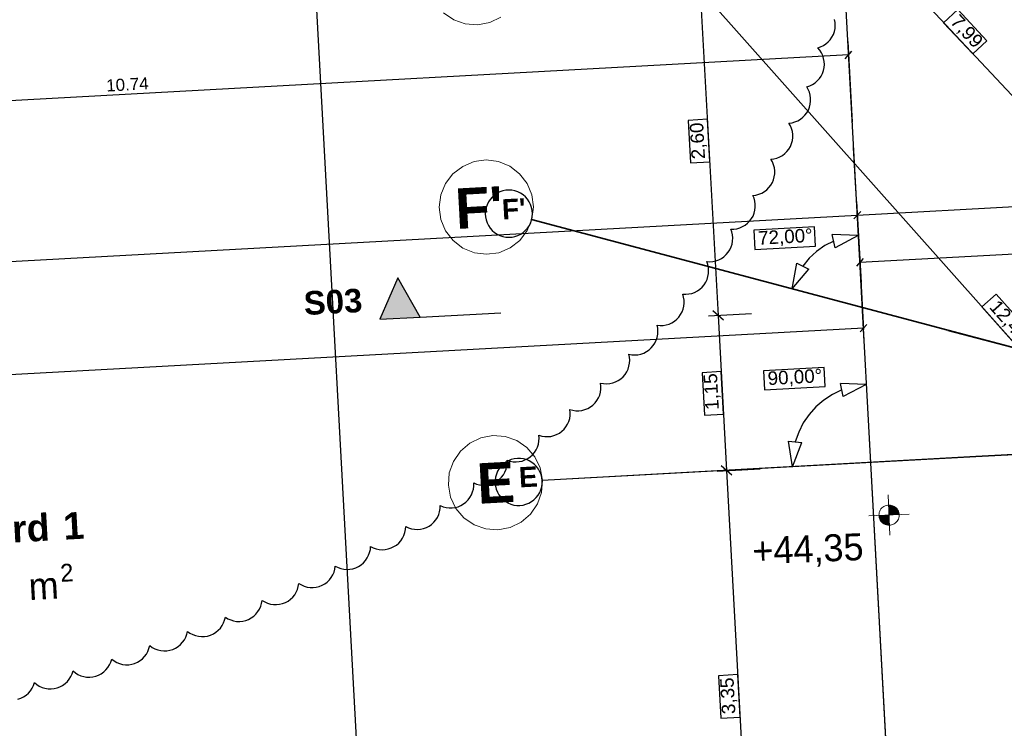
# Model space of a CAD drawing. Extents: x -779 to 790, y -208 to 633.
# Tile 28 of 232: x -424 to -277, y -59 to 46. Entities that reach past the tile are written whole.
import ezdxf
from ezdxf.lldxf.tags import DXFTag

# ---------------------------------------------------------------- set-up
doc = ezdxf.new("R2010")
doc.units = 0
doc.layers.get('0').update_dxf_attribs({"lineweight": 25})
for name, color, linetype, lineweight, true_color in [('01 Schnitt Marker Gebäude', 7, 'Continuous', 25, 0x848484), ('01 Schnitt Marker Gebäude-gefuellt', 7, 'Continuous', 35, 0xfefefe), ('01AFU Allgemein Bemaßung-A07F5V4RWF', 7, 'Continuous', 25, 0x848484), ('02 Raster Bemaßung', 7, 'Continuous', 25, 0x848484), ('02 Raster Gebäude-A07F5V4QWF', 7, 'Continuous', 25, 0x848484), ('30 Baugrubenplanung - Bemaßung', 7, 'Continuous', 25, 0x848484), ('60 Höhen Außen (Bestand - bleibt)', 9, 'Continuous', 18, 0x808080), ('60 Räume Außen', 9, 'Continuous', 18, 0x808080), ('S_Mass', 150, 'Continuous', 25, 0x007fff), ('S_Regenwasser_Grundleitung', 7, 'Continuous', 70, 0x0080ff), ('X_Aenderungen', 6, 'Continuous', 25, 0xff00ff)]:
    doc.layers.add(name, color=color, linetype=linetype, lineweight=lineweight, true_color=true_color)
doc.layers.add('02 Raster Gebäude-A07F5V53WF', color=7, linetype='Continuous', lineweight=13)
doc.styles.get("Standard").update_dxf_attribs({"font": 'arial.ttf'})
tags = doc.linetypes.add('Raster-A07F5V4TWF', pattern=[0.2, 0.1, -0.05, 0, -0.05]).pattern_tags.tags
tags[10:11] = [DXFTag(74, 4), DXFTag(75, 0), DXFTag(340, '0'), DXFTag(46, 1.0), DXFTag(50, 0.0), DXFTag(44, 0.0), DXFTag(45, 0.0)]
tags[8:9] = [DXFTag(74, 4), DXFTag(75, 0), DXFTag(340, '0'), DXFTag(46, 1.0), DXFTag(50, 0.0), DXFTag(44, 0.0), DXFTag(45, 0.0)]
tags[6:7] = [DXFTag(74, 4), DXFTag(75, 0), DXFTag(340, '0'), DXFTag(46, 1.0), DXFTag(50, 0.0), DXFTag(44, 0.0), DXFTag(45, 0.0)]
tags[4:5] = [DXFTag(74, 4), DXFTag(75, 0), DXFTag(340, '0'), DXFTag(46, 1.0), DXFTag(50, 0.0), DXFTag(44, 0.0), DXFTag(45, 0.0)]
tags = doc.linetypes.add('Raster-A07F5V57WF', pattern=[0.2, 0.1, -0.05, 0, -0.05]).pattern_tags.tags
tags[10:11] = [DXFTag(74, 4), DXFTag(75, 0), DXFTag(340, '0'), DXFTag(46, 1.0), DXFTag(50, 0.0), DXFTag(44, 0.0), DXFTag(45, 0.0)]
tags[8:9] = [DXFTag(74, 4), DXFTag(75, 0), DXFTag(340, '0'), DXFTag(46, 1.0), DXFTag(50, 0.0), DXFTag(44, 0.0), DXFTag(45, 0.0)]
tags[6:7] = [DXFTag(74, 4), DXFTag(75, 0), DXFTag(340, '0'), DXFTag(46, 1.0), DXFTag(50, 0.0), DXFTag(44, 0.0), DXFTag(45, 0.0)]
tags[4:5] = [DXFTag(74, 4), DXFTag(75, 0), DXFTag(340, '0'), DXFTag(46, 1.0), DXFTag(50, 0.0), DXFTag(44, 0.0), DXFTag(45, 0.0)]
tags = doc.linetypes.add('Schnittlinie', pattern=[0.3, 0.15, -0.075, 0, -0.075]).pattern_tags.tags
tags[10:11] = [DXFTag(74, 4), DXFTag(75, 0), DXFTag(340, '0'), DXFTag(46, 1.0), DXFTag(50, 0.0), DXFTag(44, 0.0), DXFTag(45, 0.0)]
tags[8:9] = [DXFTag(74, 4), DXFTag(75, 0), DXFTag(340, '0'), DXFTag(46, 1.0), DXFTag(50, 0.0), DXFTag(44, 0.0), DXFTag(45, 0.0)]
tags[6:7] = [DXFTag(74, 4), DXFTag(75, 0), DXFTag(340, '0'), DXFTag(46, 1.0), DXFTag(50, 0.0), DXFTag(44, 0.0), DXFTag(45, 0.0)]
tags[4:5] = [DXFTag(74, 4), DXFTag(75, 0), DXFTag(340, '0'), DXFTag(46, 1.0), DXFTag(50, 0.0), DXFTag(44, 0.0), DXFTag(45, 0.0)]
tags = doc.linetypes.add('Wipeout_Contour-A07F5V4SWF', pattern=[1, 0, -1]).pattern_tags.tags
tags[6:7] = [DXFTag(74, 4), DXFTag(75, 0), DXFTag(340, '0'), DXFTag(46, 1.0), DXFTag(50, 0.0), DXFTag(44, 0.0), DXFTag(45, 0.0)]
tags[4:5] = [DXFTag(74, 4), DXFTag(75, 0), DXFTag(340, '0'), DXFTag(46, 1.0), DXFTag(50, 0.0), DXFTag(44, 0.0), DXFTag(45, 0.0)]

# ---------------------------------------------------------------- blocks, each defined once
blk = doc.blocks.new('Referenz-A07F5V4VWF', base_point=(-401.42, -176.34))
at = {"color": 0, "linetype": 'ByBlock', "lineweight": -2, "ltscale": 12.5}
for p, q in [((-367.43, 7.89), (-370.1, 1.73)), ((-364.11, 2.06), (-367.43, 7.89)), ((-370.1, 1.73), (-364.11, 2.06))]:
    blk.add_line(p, q, dxfattribs=at)
at = {"layer": '01 Schnitt Marker Gebäude', "color": 0, "lineweight": -2}
for p, q in [((-367.43, 7.89), (-370.1, 1.73)), ((-364.11, 2.06), (-367.43, 7.89)), ((-370.1, 1.73), (-364.11, 2.06))]:
    blk.add_line(p, q, dxfattribs=at)
at = {"layer": '01 Schnitt Marker Gebäude', "color": 0, "linetype": 'Schnittlinie', "lineweight": -2, "ltscale": 3.125}
blk.add_line((-364.11, 2.06), (-352.12, 2.71), dxfattribs=at)
at = {"layer": '01 Schnitt Marker Gebäude-gefuellt', "color": 0}
for points in [[(-367.18, 1.89), (-370.03, 1.89), (-367.43, 7.89)], [(-364.11, 2.06), (-367.19, 2.06), (-367.43, 7.89)], [(-370.1, 1.73), (-367.18, 1.89), (-370.03, 1.89)], [(-367.18, 1.89), (-364.11, 2.06), (-367.19, 2.06)]]:
    blk.add_solid(points, dxfattribs=at)
at = {"layer": '01AFU Allgemein Bemaßung-A07F5V4RWF', "color": 0, "lineweight": -2}
blk.add_line((-229.55, -14.86), (-307.17, 68.01), dxfattribs=at)
at = {"layer": '01AFU Allgemein Bemaßung-A07F5V4RWF', "color": 0, "linetype": 'Wipeout_Contour-A07F5V4SWF', "lineweight": -2, "ltscale": 1.625}
for p, q in [((-284.26, 47.69), (-286.35, 45.73)), ((-279.93, 43.06), (-284.26, 47.69)), ((-286.35, 45.73), (-282.02, 41.11)), ((-282.02, 41.11), (-279.93, 43.06))]:
    blk.add_line(p, q, dxfattribs=at)
at = {"layer": '02 Raster Bemaßung', "color": 0, "lineweight": -2}
for p, q in [((-322.7, 54.19), (-319.86, 2.3)), ((-302.68, 13.34), (-304.01, 12.66)), ((-302.45, 12.36), (-302.91, 14.31)), ((-299.05, 14.19), (-302.91, 14.31)), ((-299.05, 14.19), (-302.45, 12.36)), ((-305.23, 11.8), (-306.32, 10.78)), ((-304.01, 12.66), (-305.23, 11.8)), ((-306.32, 10.78), (-307.26, 9.61)), ((-308.83, 6.23), (-308.16, 10.04)), ((-308.83, 6.23), (-306.35, 9.19)), ((-308.16, 10.04), (-306.35, 9.19)), ((-319.07, 1.6), (-320.65, 3.01)), ((-321.26, 2.23), (-314.87, 2.58)), ((-319.86, 2.3), (-318.6, -20.71)), ((-301.48, -8.76), (-302.86, -9.42)), ((-301.26, -9.74), (-301.69, -7.79)), ((-297.83, -7.96), (-301.69, -7.79)), ((-297.83, -7.96), (-301.26, -9.74)), ((-302.86, -9.42), (-304.14, -10.25)), ((-305.31, -11.25), (-306.33, -12.39)), ((-304.14, -10.25), (-305.31, -11.25)), ((-306.33, -12.39), (-307.19, -13.65)), ((-307.19, -13.65), (-307.88, -15.02)), ((-307.88, -15.02), (-308.38, -16.46)), ((-309.38, -16.36), (-307.39, -16.57)), ((-308.78, -20.18), (-309.38, -16.36)), ((-308.78, -20.18), (-307.39, -16.57)), ((-320.01, -20.79), (-313.61, -20.44)), ((-317.81, -21.42), (-319.39, -20)), ((-318.6, -20.71), (-314.94, -87.63))]:
    blk.add_line(p, q, dxfattribs=at)
at = {"layer": '02 Raster Bemaßung', "color": 0, "linetype": 'Wipeout_Contour-A07F5V4SWF', "lineweight": -2, "ltscale": 1.625}
for p, q in [((-321.42, 31.41), (-324.28, 31.25)), ((-324.28, 31.25), (-323.93, 24.93)), ((-321.08, 25.08), (-321.42, 31.41)), ((-323.93, 24.93), (-321.08, 25.08)), ((-305.52, 15.43), (-314.53, 14.94)), ((-314.53, 14.94), (-314.38, 12.09)), ((-305.36, 12.58), (-305.52, 15.43)), ((-314.38, 12.09), (-305.36, 12.58)), ((-304.08, -5.4), (-313.1, -5.9)), ((-303.93, -8.26), (-304.08, -5.4)), ((-319.37, -6.04), (-322.23, -6.2)), ((-322.23, -6.2), (-321.88, -12.52)), ((-319.03, -12.36), (-319.37, -6.04)), ((-313.1, -5.9), (-312.94, -8.75)), ((-312.94, -8.75), (-303.93, -8.26)), ((-321.88, -12.52), (-319.03, -12.36)), ((-316.91, -51.01), (-319.77, -51.16)), ((-319.77, -51.16), (-319.42, -57.49)), ((-316.57, -57.33), (-316.91, -51.01)), ((-319.42, -57.49), (-316.57, -57.33))]:
    blk.add_line(p, q, dxfattribs=at)
at = {"layer": '02 Raster Gebäude-A07F5V4QWF', "color": 0, "linetype": 'Raster-A07F5V4TWF', "lineweight": -2, "ltscale": 187.5}
for p, q in [((-302.01, 68.29), (-290.86, -135.43)), ((439.73, 20.78), (-281.58, -18.69)), ((-285.71, 0.09), (-347.55, 16.51)), ((-285.71, 0.09), (-168.7, -30.98)), ((-281.58, -18.69), (-345.98, -22.21))]:
    blk.add_line(p, q, dxfattribs=at)
at = {"layer": '02 Raster Gebäude-A07F5V4QWF', "color": 0, "lineweight": -2}
for p, q in [((-352.28, 20.64), (-352.69, 20.43)), ((-351.84, 20.79), (-352.28, 20.64)), ((-351.39, 20.88), (-351.84, 20.79)), ((-350.94, 20.91), (-351.39, 20.88)), ((-350.48, 20.88), (-350.94, 20.91)), ((-350.03, 20.79), (-350.48, 20.88)), ((-349.6, 20.64), (-350.03, 20.79)), ((-349.19, 20.44), (-349.6, 20.64)), ((-353.97, 19.15), (-354.17, 18.74)), ((-353.71, 19.53), (-353.97, 19.15)), ((-353.41, 19.88), (-353.71, 19.53)), ((-353.07, 20.18), (-353.41, 19.88)), ((-352.69, 20.43), (-353.07, 20.18)), ((-348.81, 20.19), (-349.19, 20.44)), ((-348.46, 19.89), (-348.81, 20.19)), ((-348.16, 19.54), (-348.46, 19.89)), ((-347.9, 19.16), (-348.16, 19.54)), ((-347.7, 18.75), (-347.9, 19.16)), ((-354.4, 17.86), (-354.43, 17.4)), ((-354.31, 18.31), (-354.4, 17.86)), ((-354.17, 18.74), (-354.31, 18.31)), ((-347.55, 18.32), (-347.7, 18.75)), ((-347.46, 17.87), (-347.55, 18.32)), ((-347.43, 17.42), (-347.46, 17.87)), ((-354.43, 17.4), (-354.4, 16.94)), ((-354.4, 16.94), (-354.31, 16.49)), ((-354.31, 16.49), (-354.16, 16.06)), ((-347.69, 16.07), (-347.55, 16.51)), ((-347.55, 16.51), (-347.46, 16.96)), ((-347.46, 16.96), (-347.43, 17.42)), ((-354.16, 16.06), (-353.96, 15.65)), ((-353.96, 15.65), (-353.7, 15.27)), ((-353.7, 15.27), (-353.4, 14.93)), ((-353.4, 14.93), (-353.05, 14.63)), ((-349.17, 14.38), (-348.79, 14.63)), ((-348.79, 14.63), (-348.45, 14.94)), ((-348.45, 14.94), (-348.15, 15.28)), ((-348.15, 15.28), (-347.89, 15.66)), ((-347.89, 15.66), (-347.69, 16.07)), ((-353.05, 14.63), (-352.67, 14.37)), ((-352.67, 14.37), (-352.26, 14.17)), ((-352.26, 14.17), (-351.83, 14.02)), ((-351.83, 14.02), (-351.38, 13.94)), ((-351.38, 13.94), (-350.92, 13.91)), ((-350.92, 13.91), (-350.46, 13.94)), ((-350.46, 13.94), (-350.02, 14.03)), ((-350.02, 14.03), (-349.58, 14.18)), ((-349.58, 14.18), (-349.17, 14.38)), ((-350.12, -18.96), (-350.57, -19.08)), ((-349.67, -18.91), (-350.12, -18.96)), ((-349.21, -18.91), (-349.67, -18.91)), ((-348.76, -18.98), (-349.21, -18.91)), ((-348.32, -19.1), (-348.76, -18.98)), ((-352.37, -20.43), (-352.6, -20.82)), ((-352.08, -20.07), (-352.37, -20.43)), ((-351.76, -19.75), (-352.08, -20.07)), ((-351.39, -19.47), (-351.76, -19.75)), ((-350.99, -19.25), (-351.39, -19.47)), ((-350.57, -19.08), (-350.99, -19.25)), ((-347.9, -19.28), (-348.32, -19.1)), ((-347.5, -19.51), (-347.9, -19.28)), ((-347.14, -19.8), (-347.5, -19.51)), ((-346.82, -20.12), (-347.14, -19.8)), ((-346.55, -20.49), (-346.82, -20.12)), ((-352.9, -21.68), (-352.97, -22.14)), ((-352.78, -21.24), (-352.9, -21.68)), ((-352.6, -20.82), (-352.78, -21.24)), ((-346.32, -20.89), (-346.55, -20.49)), ((-346.15, -21.31), (-346.32, -20.89)), ((-346.04, -21.76), (-346.15, -21.31)), ((-345.98, -22.21), (-346.04, -21.76)), ((-352.97, -22.14), (-352.97, -22.59)), ((-352.97, -22.59), (-352.92, -23.05)), ((-352.92, -23.05), (-352.8, -23.49)), ((-346.17, -23.56), (-346.05, -23.12)), ((-346.05, -23.12), (-345.99, -22.67)), ((-345.99, -22.67), (-345.98, -22.21)), ((-352.8, -23.49), (-352.63, -23.92)), ((-352.63, -23.92), (-352.41, -24.32)), ((-352.41, -24.32), (-352.13, -24.68)), ((-352.13, -24.68), (-351.81, -25.01)), ((-347.2, -25.06), (-346.87, -24.74)), ((-346.87, -24.74), (-346.59, -24.38)), ((-346.59, -24.38), (-346.35, -23.98)), ((-346.35, -23.98), (-346.17, -23.56)), ((-351.81, -25.01), (-351.45, -25.29)), ((-351.45, -25.29), (-351.06, -25.52)), ((-351.06, -25.52), (-350.64, -25.7)), ((-350.64, -25.7), (-350.2, -25.83)), ((-350.2, -25.83), (-349.74, -25.89)), ((-349.74, -25.89), (-349.29, -25.9)), ((-349.29, -25.9), (-348.83, -25.84)), ((-348.83, -25.84), (-348.39, -25.73)), ((-348.39, -25.73), (-347.96, -25.56)), ((-347.96, -25.56), (-347.56, -25.33)), ((-347.56, -25.33), (-347.2, -25.06))]:
    blk.add_line(p, q, dxfattribs=at)
at = {"layer": '30 Baugrubenplanung - Bemaßung', "color": 0, "lineweight": -2}
for p, q in [((-368.73, -148.59), (-400.01, 423.03)), ((-212.97, -72.44), (-361.07, 93.93))]:
    blk.add_line(p, q, dxfattribs=at)
at = {"layer": '30 Baugrubenplanung - Bemaßung', "color": 0, "linetype": 'Wipeout_Contour-A07F5V4SWF', "lineweight": -2, "ltscale": 1.625}
for p, q in [((-278.54, 5.47), (-280.67, 3.57)), ((-273.29, -0.43), (-278.54, 5.47)), ((-280.67, 3.57), (-275.42, -2.33))]:
    blk.add_line(p, q, dxfattribs=at)
at = {"layer": '01 Schnitt Marker Gebäude', "color": 0, "linetype": 'ByBlock', "lineweight": -2, "ltscale": 0.21125, "insert": (-381.49, 5.85), "char_height": 3.5005, "attachment_point": 1, "rotation": 3.109}
blk.add_mtext('{\\fArial|b1|i0;S03}', dxfattribs=at)
at = {"layer": '01AFU Allgemein Bemaßung-A07F5V4RWF', "color": 0, "linetype": 'ByBlock', "lineweight": -2, "ltscale": 1.625, "insert": (-284.01, 47.16), "char_height": 2.0003, "attachment_point": 1, "rotation": 313.1281}
blk.add_mtext('{\\fArial;7,99}', dxfattribs=at)
at = {"layer": '02 Raster Bemaßung', "color": 0, "linetype": 'ByBlock', "lineweight": -2, "ltscale": 2.25, "char_height": 2.0003, "attachment_point": 1}
for s, insert, rotation in [('{\\fArial;2,60}', (-323.78, 25.44), 93.132), ('{\\fArial;72,00°}', (-313.96, 14.79), 3.132), ('{\\fArial;90,00°}', (-312.54, -6.04), 3.132), ('{\\fArial;1,15}', (-321.73, -11.78), 93.132), ('{\\fArial;3,35}', (-319.27, -56.93), 93.132)]:
    blk.add_mtext(s, dxfattribs=dict(at, insert=insert, rotation=rotation))
at = {"layer": '02 Raster Gebäude-A07F5V4QWF', "color": 0, "linetype": 'ByBlock', "lineweight": -2, "ltscale": 3.125, "insert": (-352.05, 19.53), "char_height": 3.0004, "attachment_point": 1, "rotation": 3.132}
blk.add_mtext("{\\fArial|b1|i0;F' }", dxfattribs=at)
at = {"layer": '02 Raster Gebäude-A07F5V4QWF', "color": 0, "linetype": 'ByBlock', "lineweight": -2, "ltscale": 2.25, "insert": (-349.52, -20.23), "char_height": 3.0004, "attachment_point": 1, "rotation": 3.132}
blk.add_mtext('{\\fArial|b1|i0;E}', dxfattribs=at)
at = {"layer": '30 Baugrubenplanung - Bemaßung', "color": 0, "linetype": 'ByBlock', "lineweight": -2, "ltscale": 2.25, "insert": (-278.18, 4.81), "char_height": 2.0003, "attachment_point": 1, "rotation": 311.6742}
blk.add_mtext('{\\fArial;12,49}', dxfattribs=at)
blk = doc.blocks.new('Referenz-A07F5V59WF', base_point=(-759.5, -206.19))
at = {"layer": '02 Raster Gebäude-A07F5V53WF', "color": 0, "linetype": 'Raster-A07F5V57WF', "ltscale": 117.000008}
for p, q in [((-327.53, 535.31), (-290.82, -135.32)), ((439.63, 20.87), (-281.55, -18.6)), ((-285.68, 0.17), (-347.5, 16.58)), ((-285.68, 0.17), (159.61, -118.05)), ((-281.55, -18.6), (-345.94, -22.13))]:
    blk.add_line(p, q, dxfattribs=at)
at = {"layer": '02 Raster Gebäude-A07F5V53WF', "color": 0, "linetype": 'Continuous', "ltscale": 117.000008}
for p, q in [((-360.63, 47.22), (-359.13, 46.19)), ((-359.13, 46.19), (-357.4, 45.58)), ((-357.4, 45.58), (-355.58, 45.44)), ((-355.58, 45.44), (-353.78, 45.78)), ((-353.78, 45.78), (-352.14, 46.57)), ((-356.1, 25.14), (-357.78, 24.43)), ((-354.28, 25.38), (-356.1, 25.14)), ((-352.47, 25.15), (-354.28, 25.38)), ((-350.78, 24.45), (-352.47, 25.15)), ((-357.78, 24.43), (-359.23, 23.32)), ((-349.33, 23.34), (-350.78, 24.45)), ((-359.23, 23.32), (-360.34, 21.87)), ((-348.21, 21.89), (-349.33, 23.34)), ((-360.34, 21.87), (-361.03, 20.18)), ((-347.51, 20.21), (-348.21, 21.89)), ((-361.03, 20.18), (-361.27, 18.37)), ((-347.27, 18.4), (-347.51, 20.21)), ((-361.27, 18.37), (-361.03, 16.55)), ((-347.5, 16.58), (-347.27, 18.4)), ((-361.03, 16.55), (-360.32, 14.87)), ((-348.2, 14.9), (-347.5, 16.58)), ((-360.32, 14.87), (-359.21, 13.42)), ((-349.31, 13.44), (-348.2, 14.9)), ((-359.21, 13.42), (-357.75, 12.31)), ((-350.75, 12.33), (-349.31, 13.44)), ((-357.75, 12.31), (-356.06, 11.62)), ((-352.44, 11.62), (-350.75, 12.33)), ((-356.06, 11.62), (-354.25, 11.38)), ((-354.25, 11.38), (-352.44, 11.62)), ((-355.11, -15.86), (-356.75, -16.65)), ((-353.31, -15.52), (-355.11, -15.86)), ((-351.49, -15.66), (-353.31, -15.52)), ((-349.76, -16.27), (-351.49, -15.66)), ((-356.75, -16.65), (-358.14, -17.84)), ((-348.26, -17.3), (-349.76, -16.27)), ((-347.07, -18.68), (-348.26, -17.3)), ((-358.14, -17.84), (-359.17, -19.35)), ((-346.28, -20.33), (-347.07, -18.68)), ((-359.17, -19.35), (-359.78, -21.07)), ((-345.94, -22.13), (-346.28, -20.33)), ((-359.78, -21.07), (-359.92, -22.89)), ((-359.92, -22.89), (-359.58, -24.69)), ((-346.08, -23.95), (-345.94, -22.13)), ((-359.58, -24.69), (-358.79, -26.34)), ((-346.68, -25.67), (-346.08, -23.95)), ((-347.72, -27.18), (-346.68, -25.67)), ((-358.79, -26.34), (-357.6, -27.72)), ((-357.6, -27.72), (-356.09, -28.75)), ((-349.1, -28.37), (-347.72, -27.18)), ((-356.09, -28.75), (-354.37, -29.36)), ((-352.55, -29.5), (-350.75, -29.16)), ((-350.75, -29.16), (-349.1, -28.37)), ((-354.37, -29.36), (-352.55, -29.5))]:
    blk.add_line(p, q, dxfattribs=at)
at = {"layer": '60 Höhen Außen (Bestand - bleibt)', "color": 0, "linetype": 'Continuous', "ltscale": 162.000017}
for p, q in [((-294.58, -24.34), (-294.33, -30.33)), ((-295.52, -26.27), (-295.65, -26.42)), ((-295.37, -26.14), (-295.52, -26.27)), ((-295.21, -26.03), (-295.37, -26.14)), ((-295.03, -25.95), (-295.21, -26.03)), ((-294.84, -25.88), (-295.03, -25.95)), ((-294.65, -25.85), (-294.84, -25.88)), ((-294.46, -25.83), (-294.65, -25.85)), ((-294.26, -25.85), (-294.46, -25.83)), ((-294.07, -25.88), (-294.26, -25.85)), ((-293.88, -25.95), (-294.07, -25.88)), ((-293.71, -26.03), (-293.88, -25.95)), ((-293.54, -26.14), (-293.71, -26.03)), ((-293.4, -26.27), (-293.54, -26.14)), ((-293.27, -26.42), (-293.4, -26.27)), ((-291.46, -27.21), (-297.45, -27.45)), ((-295.94, -27.14), (-295.96, -27.33)), ((-295.96, -27.33), (-295.94, -27.53)), ((-295.9, -26.95), (-295.94, -27.14)), ((-295.94, -27.53), (-295.9, -27.72)), ((-295.84, -26.76), (-295.9, -26.95)), ((-295.9, -27.72), (-295.84, -27.91)), ((-295.75, -26.58), (-295.84, -26.76)), ((-295.65, -26.42), (-295.75, -26.58)), ((-293.16, -26.58), (-293.27, -26.42)), ((-293.07, -26.76), (-293.16, -26.58)), ((-293.01, -26.95), (-293.07, -26.76)), ((-293.07, -27.91), (-293.01, -27.72)), ((-292.97, -27.14), (-293.01, -26.95)), ((-293.01, -27.72), (-292.97, -27.53)), ((-292.96, -27.33), (-292.97, -27.14)), ((-292.97, -27.53), (-292.96, -27.33)), ((-295.84, -27.91), (-295.75, -28.08)), ((-295.75, -28.08), (-295.65, -28.25)), ((-295.65, -28.25), (-295.52, -28.39)), ((-295.52, -28.39), (-295.37, -28.52)), ((-295.37, -28.52), (-295.21, -28.63)), ((-295.21, -28.63), (-295.03, -28.72)), ((-295.03, -28.72), (-294.84, -28.78)), ((-294.84, -28.78), (-294.65, -28.82)), ((-294.65, -28.82), (-294.46, -28.83)), ((-294.46, -28.83), (-294.26, -28.82)), ((-294.26, -28.82), (-294.07, -28.78)), ((-294.07, -28.78), (-293.88, -28.72)), ((-293.88, -28.72), (-293.71, -28.63)), ((-293.71, -28.63), (-293.54, -28.52)), ((-293.54, -28.52), (-293.4, -28.39)), ((-293.4, -28.39), (-293.27, -28.25)), ((-293.27, -28.25), (-293.16, -28.08)), ((-293.16, -28.08), (-293.07, -27.91))]:
    blk.add_line(p, q, dxfattribs=at)
for points in [[(-294.46, -25.84), (-294.52, -25.84), (-294.52, -25.83)], [(-294.46, -27.33), (-294.46, -25.84), (-294.52, -25.84)], [(-293.94, -27.31), (-294.46, -27.31), (-294.46, -25.84)], [(-293.94, -25.93), (-294.43, -25.93), (-294.46, -25.84)], [(-293.94, -27.31), (-293.94, -25.93), (-294.43, -25.93)], [(-293.44, -27.29), (-293.94, -27.29), (-293.94, -25.93)], [(-293.44, -26.23), (-293.83, -26.23), (-293.94, -25.93)], [(-293.44, -27.29), (-293.44, -26.23), (-293.83, -26.23)], [(-293.09, -27.28), (-293.44, -27.28), (-293.44, -26.23)], [(-293.09, -26.7), (-293.28, -26.7), (-293.44, -26.23)], [(-295.82, -27.96), (-295.82, -27.39), (-295.95, -27.39)], [(-295.82, -27.39), (-295.95, -27.39), (-295.82, -27.39)], [(-295.47, -27.39), (-295.82, -27.39), (-295.47, -27.37)], [(-295.63, -27.96), (-295.82, -27.96), (-295.82, -27.39)], [(-295.47, -28.44), (-295.47, -27.39), (-295.82, -27.39)], [(-294.97, -27.37), (-295.47, -27.37), (-294.97, -27.35)], [(-295.08, -28.44), (-295.47, -28.44), (-295.47, -27.37)], [(-294.97, -28.74), (-294.97, -27.37), (-295.47, -27.37)], [(-294.46, -27.35), (-294.97, -27.35), (-294.46, -27.33)], [(-294.48, -28.74), (-294.97, -28.74), (-294.97, -27.35)], [(-294.46, -28.82), (-294.46, -27.35), (-294.97, -27.35)], [(-294.46, -27.33), (-293.94, -27.31), (-294.46, -27.31)], [(-294.4, -28.82), (-294.46, -28.82), (-294.46, -27.33)], [(-293.94, -27.31), (-293.44, -27.29), (-293.94, -27.29)], [(-293.44, -27.29), (-293.09, -27.28), (-293.44, -27.28)], [(-293.09, -27.28), (-293.09, -26.7), (-293.28, -26.7)], [(-292.96, -27.27), (-293.09, -27.27), (-293.09, -26.7)], [(-293.09, -27.28), (-292.96, -27.27), (-293.09, -27.27)], [(-295.47, -28.44), (-295.63, -27.96), (-295.82, -27.96)], [(-294.97, -28.74), (-295.08, -28.44), (-295.47, -28.44)], [(-294.46, -28.82), (-294.48, -28.74), (-294.97, -28.74)], [(-294.39, -28.83), (-294.4, -28.82), (-294.46, -28.82)]]:
    blk.add_solid(points, dxfattribs=at)
at = {"layer": '02 Raster Gebäude-A07F5V53WF', "color": 0, "linetype": 'Continuous', "ltscale": 117.000008, "char_height": 5.9996, "attachment_point": 1, "rotation": 3.1327}
for s, insert in [("{\\fArial|b1|i0;F'}", (-359.06, 21.12)), ('{\\fArial|b1|i0;E}', (-355.83, -19.67))]:
    blk.add_mtext(s, dxfattribs=dict(at, insert=insert))
at = {"layer": '60 Höhen Außen (Bestand - bleibt)', "color": 0, "linetype": 'Continuous', "ltscale": 162.000017, "insert": (-314.84, -30.66), "char_height": 3.9998, "attachment_point": 1, "rotation": 2.3207}
blk.add_mtext('{\\fCentury Gothic;+44,35}', dxfattribs=at)
at = {"layer": '60 Räume Außen', "color": 0, "linetype": 'Continuous', "ltscale": 162.000017, "attachment_point": 1, "rotation": 3.1327}
for s, insert, char_height in [('{\\fArial|b1|i0;Zwergflusspferd}', (-462.67, -29.48), 3.9998), ('{\\fArial|b1|i0;1}', (-417.24, -26.99), 3.9998), ('{\\fCentury Gothic;2}', (-417.65, -34.61), 2.6398), ('{\\fCentury Gothic;m}', (-422.38, -35.95), 3.9998)]:
    blk.add_mtext(s, dxfattribs=dict(at, insert=insert, char_height=char_height))
blk = doc.blocks.new('Polygon-A07F5V5LWF', base_point=(-285.2, -130.69))
at = {"color": 0, "linetype": 'ByBlock', "lineweight": -2, "ltscale": 0.7}
for p, q in [((-285.2, -122.21), (-198.83, -38.4)), ((-198.83, -38.4), (-190.63, -47.16)), ((-190.63, -47.16), (-276.71, -130.69)), ((-276.71, -130.69), (-285.2, -122.21))]:
    blk.add_line(p, q, dxfattribs=at)
blk = doc.blocks.new('Maß-A07F5V9FWF', base_point=(-299.29, 0.22))
at = {"color": 0, "linetype": 'ByBlock', "lineweight": -2, "ltscale": 0.25}
for p, q in [((-181.01, 18.65), (-180.35, 6.67)), ((-298.79, 10.2), (-180.9, 16.65)), ((-180.4, 17.21), (-181.4, 16.1)), ((-298.9, 12.2), (-298.24, 0.22)), ((-298.29, 10.76), (-299.29, 9.64))]:
    blk.add_line(p, q, dxfattribs=at)
at = {"color": 0, "linetype": 'ByBlock', "lineweight": -2, "ltscale": 0.25, "insert": (-245.78, 15.46), "char_height": 1.8, "attachment_point": 1, "rotation": 3.1327}
blk.add_mtext('{\\fArial;5.90}', dxfattribs=at)
blk = doc.blocks.new('Maß-A07F5V9HWF', base_point=(-299.67, 7.21))
at = {"color": 0, "linetype": 'ByBlock', "lineweight": -2, "ltscale": 0.25}
for p, q in [((-183.96, 25.5), (-183.3, 13.52)), ((-299.17, 17.19), (-183.85, 23.5)), ((-183.35, 24.06), (-184.35, 22.94)), ((-299.28, 19.19), (-298.62, 7.21)), ((-298.67, 17.75), (-299.67, 16.63))]:
    blk.add_line(p, q, dxfattribs=at)
at = {"color": 0, "linetype": 'ByBlock', "lineweight": -2, "ltscale": 0.25, "insert": (-243.98, 22.62), "char_height": 1.8, "attachment_point": 1, "rotation": 3.1327}
blk.add_mtext('{\\fArial;5.78}', dxfattribs=at)
blk = doc.blocks.new('Maß-A07F5VC7WF', base_point=(-515.47, 19.23))
at = {"color": 0, "linetype": 'ByBlock', "lineweight": -2, "ltscale": 0.25}
for p, q in [((-300.58, 42.95), (-299.93, 30.97)), ((-300.47, 40.96), (-514.97, 29.22)), ((-300.97, 40.4), (-299.97, 41.51))]:
    blk.add_line(p, q, dxfattribs=at)
at = {"color": 0, "linetype": 'ByBlock', "lineweight": -2, "ltscale": 0.25, "insert": (-410.79, 37.32), "char_height": 1.8, "attachment_point": 1, "rotation": 3.1327}
blk.add_mtext('{\\fArial;10.74}', dxfattribs=at)
blk = doc.blocks.new('Maß-A07F5VC9WF', base_point=(-622.44, -2.47))
at = {"color": 0, "linetype": 'ByBlock', "lineweight": -2, "ltscale": 0.25}
for p, q in [((-299.06, 15.19), (-299.72, 27.18)), ((-298.67, 17.75), (-299.67, 16.63)), ((-621.89, -0.47), (-299.17, 17.19))]:
    blk.add_line(p, q, dxfattribs=at)
blk = doc.blocks.new('Maß-A07F5VCBWF', base_point=(-611.14, -18.67))
at = {"color": 0, "linetype": 'ByBlock', "lineweight": -2, "ltscale": 0.25}
for p, q in [((-298.14, -1.58), (-298.8, 10.4)), ((-298.25, 0.42), (-610.59, -16.68)), ((-298.75, -0.14), (-297.75, 0.98))]:
    blk.add_line(p, q, dxfattribs=at)
blk = doc.blocks.new('Revisionswolke-A07F5VCJWF', base_point=(-672.16, -64.46))
at = {"color": 0, "linetype": 'ByBlock', "lineweight": -2, "ltscale": 0.25}
for p, q in [((-302.46, 45.78), (-302.55, 46.23)), ((-302.44, 45.33), (-302.46, 45.78)), ((-302.93, 43.6), (-302.72, 44.01)), ((-302.72, 44.01), (-302.57, 44.43)), ((-302.57, 44.43), (-302.48, 44.88)), ((-302.48, 44.88), (-302.44, 45.33)), ((-304.21, 42.35), (-303.83, 42.6)), ((-303.83, 42.6), (-303.49, 42.89)), ((-303.49, 42.89), (-303.18, 43.23)), ((-303.18, 43.23), (-302.93, 43.6)), ((-305.05, 42.01), (-304.62, 42.15)), ((-304.75, 41.67), (-305.05, 42.01)), ((-304.51, 41.29), (-304.75, 41.67)), ((-304.62, 42.15), (-304.21, 42.35)), ((-304.31, 40.88), (-304.51, 41.29)), ((-304.17, 40.45), (-304.31, 40.88)), ((-304.09, 40), (-304.17, 40.45)), ((-304.1, 39.1), (-304.06, 39.55)), ((-304.06, 39.55), (-304.09, 40)), ((-304.55, 37.82), (-304.34, 38.23)), ((-304.34, 38.23), (-304.19, 38.66)), ((-304.19, 38.66), (-304.1, 39.1)), ((-306.24, 36.38), (-305.83, 36.57)), ((-305.83, 36.57), (-305.45, 36.82)), ((-305.45, 36.82), (-305.11, 37.11)), ((-305.11, 37.11), (-304.81, 37.45)), ((-304.81, 37.45), (-304.55, 37.82)), ((-306.67, 36.24), (-306.24, 36.38)), ((-306.45, 35.84), (-306.67, 36.24)), ((-306.27, 35.43), (-306.45, 35.84)), ((-306.16, 34.99), (-306.27, 35.43)), ((-306.1, 34.54), (-306.16, 34.99)), ((-306.15, 33.64), (-306.1, 34.09)), ((-306.1, 34.09), (-306.1, 34.54)), ((-306.95, 32.03), (-306.67, 32.39)), ((-306.67, 32.39), (-306.44, 32.78)), ((-306.44, 32.78), (-306.27, 33.2)), ((-306.27, 33.2), (-306.15, 33.64)), ((-309.32, 30.85), (-308.87, 30.91)), ((-309.1, 30.46), (-309.32, 30.85)), ((-308.87, 30.91), (-308.44, 31.03)), ((-308.44, 31.03), (-308.02, 31.21)), ((-308.02, 31.21), (-307.63, 31.43)), ((-307.63, 31.43), (-307.27, 31.71)), ((-307.27, 31.71), (-306.95, 32.03)), ((-308.93, 30.04), (-309.1, 30.46)), ((-308.81, 29.6), (-308.93, 30.04)), ((-308.75, 29.15), (-308.81, 29.6)), ((-309.11, 27.4), (-308.94, 27.81)), ((-308.94, 27.81), (-308.82, 28.25)), ((-308.82, 28.25), (-308.76, 28.7)), ((-308.76, 28.7), (-308.75, 29.15)), ((-309.94, 26.33), (-309.62, 26.65)), ((-309.62, 26.65), (-309.34, 27)), ((-309.34, 27), (-309.11, 27.4)), ((-312, 25.48), (-311.55, 25.54)), ((-311.78, 25.09), (-312, 25.48)), ((-311.6, 24.67), (-311.78, 25.09)), ((-311.55, 25.54), (-311.11, 25.66)), ((-311.11, 25.66), (-310.69, 25.83)), ((-310.69, 25.83), (-310.3, 26.05)), ((-310.3, 26.05), (-309.94, 26.33)), ((-311.49, 24.23), (-311.6, 24.67)), ((-311.43, 23.78), (-311.49, 24.23)), ((-311.43, 23.33), (-311.43, 23.78)), ((-312.02, 21.63), (-311.79, 22.03)), ((-311.79, 22.03), (-311.61, 22.44)), ((-311.61, 22.44), (-311.5, 22.88)), ((-311.5, 22.88), (-311.43, 23.33)), ((-313.37, 20.46), (-312.98, 20.68)), ((-312.98, 20.68), (-312.62, 20.96)), ((-312.62, 20.96), (-312.3, 21.28)), ((-312.3, 21.28), (-312.02, 21.63)), ((-314.68, 20.11), (-314.23, 20.17)), ((-314.5, 19.7), (-314.68, 20.11)), ((-314.39, 19.26), (-314.5, 19.7)), ((-314.32, 18.82), (-314.39, 19.26)), ((-314.23, 20.17), (-313.79, 20.29)), ((-313.79, 20.29), (-313.37, 20.46)), ((-314.49, 17.48), (-314.38, 17.92)), ((-314.38, 17.92), (-314.32, 18.36)), ((-314.32, 18.36), (-314.32, 18.82)), ((-315.47, 15.99), (-315.16, 16.31)), ((-315.16, 16.31), (-314.88, 16.67)), ((-314.88, 16.67), (-314.66, 17.06)), ((-314.66, 17.06), (-314.49, 17.48)), ((-317.97, 15.12), (-317.52, 15.12)), ((-317.82, 14.69), (-317.97, 15.12)), ((-317.72, 14.25), (-317.82, 14.69)), ((-317.52, 15.12), (-317.07, 15.18)), ((-317.07, 15.18), (-316.64, 15.3)), ((-316.64, 15.3), (-316.22, 15.48)), ((-316.22, 15.48), (-315.83, 15.71)), ((-315.83, 15.71), (-315.47, 15.99)), ((-317.78, 12.9), (-317.7, 13.34)), ((-317.68, 13.8), (-317.72, 14.25)), ((-317.7, 13.34), (-317.68, 13.8)), ((-318.36, 11.68), (-318.12, 12.06)), ((-318.12, 12.06), (-317.92, 12.47)), ((-317.92, 12.47), (-317.78, 12.9)), ((-321.54, 10.29), (-321.09, 10.27)), ((-321.39, 9.87), (-321.54, 10.29)), ((-321.09, 10.27), (-320.63, 10.31)), ((-320.63, 10.31), (-320.19, 10.41)), ((-320.19, 10.41), (-319.76, 10.56)), ((-319.76, 10.56), (-319.36, 10.77)), ((-319.36, 10.77), (-318.99, 11.02)), ((-318.99, 11.02), (-318.65, 11.33)), ((-318.65, 11.33), (-318.36, 11.68)), ((-321.29, 9.42), (-321.39, 9.87)), ((-321.25, 8.97), (-321.29, 9.42)), ((-321.27, 8.52), (-321.25, 8.97)), ((-321.69, 7.23), (-321.49, 7.64)), ((-321.49, 7.64), (-321.35, 8.07)), ((-321.35, 8.07), (-321.27, 8.52)), ((-323.33, 5.73), (-322.93, 5.94)), ((-322.93, 5.94), (-322.56, 6.2)), ((-322.56, 6.2), (-322.22, 6.5)), ((-322.22, 6.5), (-321.93, 6.85)), ((-321.93, 6.85), (-321.69, 7.23)), ((-325.11, 5.47), (-324.66, 5.45)), ((-324.98, 5.04), (-325.11, 5.47)), ((-324.9, 4.59), (-324.98, 5.04)), ((-324.89, 4.14), (-324.9, 4.59)), ((-324.66, 5.45), (-324.2, 5.49)), ((-324.2, 5.49), (-323.76, 5.58)), ((-323.76, 5.58), (-323.33, 5.73)), ((-325.2, 2.83), (-325.04, 3.25)), ((-325.04, 3.25), (-324.94, 3.69)), ((-324.94, 3.69), (-324.89, 4.14)), ((-326.33, 1.44), (-325.98, 1.73)), ((-325.98, 1.73), (-325.68, 2.06)), ((-325.68, 2.06), (-325.41, 2.43)), ((-325.41, 2.43), (-325.2, 2.83)), ((-328.91, 0.84), (-328.46, 0.8)), ((-328.82, 0.4), (-328.91, 0.84)), ((-328.78, -0.05), (-328.82, 0.4)), ((-328.46, 0.8), (-328.01, 0.81)), ((-328.01, 0.81), (-327.56, 0.89)), ((-327.56, 0.89), (-327.13, 1.02)), ((-327.13, 1.02), (-326.72, 1.2)), ((-326.72, 1.2), (-326.33, 1.44)), ((-329.23, -1.79), (-329.03, -1.38)), ((-329.03, -1.38), (-328.89, -0.95)), ((-328.89, -0.95), (-328.81, -0.5)), ((-328.81, -0.5), (-328.78, -0.05)), ((-330.48, -3.07), (-330.11, -2.82)), ((-330.11, -2.82), (-329.77, -2.51)), ((-329.77, -2.51), (-329.47, -2.17)), ((-329.47, -2.17), (-329.23, -1.79)), ((-333.11, -3.45), (-332.66, -3.53)), ((-333.01, -3.89), (-333.11, -3.45)), ((-332.98, -4.34), (-333.01, -3.89)), ((-333, -4.8), (-332.98, -4.34)), ((-332.66, -3.53), (-332.21, -3.56)), ((-332.21, -3.56), (-331.76, -3.52)), ((-331.76, -3.52), (-331.31, -3.43)), ((-331.31, -3.43), (-330.89, -3.28)), ((-330.89, -3.28), (-330.48, -3.07)), ((-333.42, -6.08), (-333.23, -5.67)), ((-333.23, -5.67), (-333.09, -5.24)), ((-333.09, -5.24), (-333, -4.8)), ((-334.68, -7.36), (-334.3, -7.11)), ((-334.3, -7.11), (-333.97, -6.8)), ((-333.97, -6.8), (-333.67, -6.46)), ((-333.67, -6.46), (-333.42, -6.08)), ((-337.32, -9.09), (-337.25, -8.64)), ((-337.3, -7.74), (-336.86, -7.82)), ((-337.25, -8.19), (-337.3, -7.74)), ((-337.25, -8.64), (-337.25, -8.19)), ((-336.86, -7.82), (-336.4, -7.85)), ((-336.4, -7.85), (-335.95, -7.81)), ((-335.95, -7.81), (-335.51, -7.72)), ((-335.51, -7.72), (-335.08, -7.57)), ((-335.08, -7.57), (-334.68, -7.36)), ((-337.85, -10.33), (-337.62, -9.94)), ((-337.62, -9.94), (-337.44, -9.52)), ((-337.44, -9.52), (-337.32, -9.09)), ((-341.86, -11.64), (-341.42, -11.76)), ((-341.81, -12.09), (-341.86, -11.64)), ((-340.07, -11.78), (-339.63, -11.67)), ((-339.63, -11.67), (-339.21, -11.5)), ((-339.21, -11.5), (-338.82, -11.28)), ((-338.82, -11.28), (-338.45, -11)), ((-338.45, -11), (-338.13, -10.69)), ((-338.13, -10.69), (-337.85, -10.33)), ((-342.02, -13.43), (-341.89, -12.99)), ((-341.89, -12.99), (-341.82, -12.54)), ((-341.82, -12.54), (-341.81, -12.09)), ((-341.42, -11.76), (-340.97, -11.83)), ((-340.97, -11.83), (-340.52, -11.83)), ((-340.52, -11.83), (-340.07, -11.78)), ((-343.06, -14.89), (-342.73, -14.58)), ((-342.73, -14.58), (-342.45, -14.23)), ((-342.45, -14.23), (-342.21, -13.84)), ((-342.21, -13.84), (-342.02, -13.43)), ((-346.48, -15.47), (-346.05, -15.6)), ((-346.44, -15.92), (-346.48, -15.47)), ((-346.47, -16.37), (-346.44, -15.92)), ((-346.05, -15.6), (-345.6, -15.67)), ((-345.6, -15.67), (-345.14, -15.68)), ((-345.14, -15.68), (-344.69, -15.64)), ((-344.69, -15.64), (-344.25, -15.53)), ((-344.25, -15.53), (-343.83, -15.37)), ((-343.83, -15.37), (-343.43, -15.15)), ((-343.43, -15.15), (-343.06, -14.89)), ((-346.88, -17.65), (-346.69, -17.25)), ((-346.69, -17.25), (-346.55, -16.82)), ((-346.55, -16.82), (-346.47, -16.37)), ((-348.54, -19.15), (-348.13, -18.94)), ((-348.13, -18.94), (-347.76, -18.68)), ((-347.76, -18.68), (-347.42, -18.38)), ((-347.42, -18.38), (-347.13, -18.03)), ((-347.13, -18.03), (-346.88, -17.65)), ((-351.35, -20.52), (-351.24, -20.09)), ((-351.24, -20.09), (-351.18, -19.64)), ((-351.19, -19.18), (-350.75, -19.32)), ((-351.18, -19.64), (-351.19, -19.18)), ((-350.75, -19.32), (-350.31, -19.4)), ((-350.31, -19.4), (-349.86, -19.43)), ((-349.86, -19.43), (-349.41, -19.39)), ((-349.41, -19.39), (-348.96, -19.3)), ((-348.96, -19.3), (-348.54, -19.15)), ((-352.34, -22.02), (-352.02, -21.7)), ((-352.02, -21.7), (-351.75, -21.34)), ((-351.75, -21.34), (-351.52, -20.94)), ((-351.52, -20.94), (-351.35, -20.52)), ((-356.2, -23.46), (-356.15, -23.01)), ((-356.15, -22.55), (-355.73, -22.72)), ((-356.15, -23.01), (-356.15, -22.55)), ((-355.73, -22.72), (-355.29, -22.84)), ((-355.29, -22.84), (-354.84, -22.89)), ((-354.84, -22.89), (-354.39, -22.89)), ((-354.39, -22.89), (-353.94, -22.83)), ((-353.94, -22.83), (-353.5, -22.71)), ((-353.5, -22.71), (-353.09, -22.53)), ((-353.09, -22.53), (-352.7, -22.3)), ((-352.7, -22.3), (-352.34, -22.02)), ((-356.99, -25.07), (-356.71, -24.71)), ((-356.71, -24.71), (-356.49, -24.31)), ((-356.49, -24.31), (-356.32, -23.89)), ((-356.32, -23.89), (-356.2, -23.46)), ((-361.14, -26.37), (-361.12, -25.92)), ((-361.12, -25.92), (-360.7, -26.09)), ((-360.7, -26.09), (-360.26, -26.21)), ((-360.26, -26.21), (-359.81, -26.26)), ((-359.81, -26.26), (-359.36, -26.26)), ((-359.36, -26.26), (-358.91, -26.2)), ((-358.91, -26.2), (-358.47, -26.08)), ((-358.47, -26.08), (-358.05, -25.9)), ((-358.05, -25.9), (-357.66, -25.67)), ((-357.66, -25.67), (-357.3, -25.39)), ((-357.3, -25.39), (-356.99, -25.07)), ((-361.79, -28.04), (-361.54, -27.66)), ((-361.54, -27.66), (-361.35, -27.25)), ((-361.35, -27.25), (-361.22, -26.82)), ((-361.22, -26.82), (-361.14, -26.37)), ((-366.28, -29.49), (-366.24, -29.04)), ((-366.24, -29.04), (-365.83, -29.23)), ((-365.83, -29.23), (-365.4, -29.36)), ((-363.61, -29.32), (-363.18, -29.17)), ((-363.18, -29.17), (-362.78, -28.96)), ((-362.78, -28.96), (-362.41, -28.7)), ((-362.41, -28.7), (-362.08, -28.39)), ((-362.08, -28.39), (-361.79, -28.04)), ((-366.73, -30.76), (-366.52, -30.36)), ((-366.52, -30.36), (-366.37, -29.93)), ((-366.37, -29.93), (-366.28, -29.49)), ((-365.4, -29.36), (-364.95, -29.44)), ((-364.95, -29.44), (-364.5, -29.46)), ((-364.5, -29.46), (-364.05, -29.42)), ((-364.05, -29.42), (-363.61, -29.32)), ((-371.51, -32.42), (-371.48, -31.97)), ((-371.48, -31.97), (-371.07, -32.17)), ((-371.07, -32.17), (-370.65, -32.33)), ((-368.42, -32.21), (-368.01, -32.01)), ((-368.01, -32.01), (-367.63, -31.77)), ((-367.63, -31.77), (-367.29, -31.47)), ((-367.29, -31.47), (-366.98, -31.14)), ((-366.98, -31.14), (-366.73, -30.76)), ((-371.96, -33.69), (-371.76, -33.29)), ((-371.76, -33.29), (-371.61, -32.86)), ((-371.61, -32.86), (-371.51, -32.42)), ((-370.65, -32.33), (-370.2, -32.42)), ((-370.2, -32.42), (-369.75, -32.46)), ((-369.75, -32.46), (-369.3, -32.43)), ((-369.3, -32.43), (-368.85, -32.35)), ((-368.85, -32.35), (-368.42, -32.21)), ((-376.78, -35.35), (-376.71, -34.9)), ((-376.71, -34.9), (-376.31, -35.1)), ((-373.66, -35.14), (-373.25, -34.95)), ((-373.25, -34.95), (-372.87, -34.7)), ((-372.87, -34.7), (-372.52, -34.4)), ((-372.52, -34.4), (-372.22, -34.07)), ((-372.22, -34.07), (-371.96, -33.69)), ((-377.32, -36.59), (-377.08, -36.2)), ((-377.08, -36.2), (-376.9, -35.78)), ((-376.9, -35.78), (-376.78, -35.35)), ((-376.31, -35.1), (-375.88, -35.26)), ((-375.88, -35.26), (-375.44, -35.35)), ((-375.44, -35.35), (-374.99, -35.39)), ((-374.99, -35.39), (-374.54, -35.36)), ((-374.54, -35.36), (-374.09, -35.28)), ((-374.09, -35.28), (-373.66, -35.14)), ((-382.33, -38.35), (-382.21, -37.92)), ((-382.21, -37.92), (-382.13, -37.47)), ((-382.13, -37.47), (-381.75, -37.7)), ((-381.75, -37.7), (-381.33, -37.88)), ((-381.33, -37.88), (-380.89, -38.01)), ((-380.89, -38.01), (-380.45, -38.07)), ((-379.99, -38.08), (-379.54, -38.03)), ((-379.54, -38.03), (-379.1, -37.92)), ((-379.1, -37.92), (-378.68, -37.75)), ((-378.68, -37.75), (-378.29, -37.53)), ((-378.29, -37.53), (-377.92, -37.26)), ((-377.92, -37.26), (-377.6, -36.94)), ((-377.6, -36.94), (-377.32, -36.59)), ((-383.04, -39.51), (-382.75, -39.15)), ((-382.75, -39.15), (-382.52, -38.77)), ((-382.52, -38.77), (-382.33, -38.35)), ((-380.45, -38.07), (-379.99, -38.08)), ((-387.98, -41.28), (-387.79, -40.86)), ((-387.79, -40.86), (-387.66, -40.43)), ((-387.66, -40.43), (-387.58, -39.98)), ((-387.58, -39.98), (-387.2, -40.22)), ((-387.2, -40.22), (-386.78, -40.4)), ((-386.78, -40.4), (-386.35, -40.53)), ((-386.35, -40.53), (-385.9, -40.6)), ((-385.9, -40.6), (-385.45, -40.62)), ((-385.45, -40.62), (-385, -40.57)), ((-385, -40.57), (-384.56, -40.46)), ((-384.56, -40.46), (-384.13, -40.3)), ((-384.13, -40.3), (-383.74, -40.08)), ((-383.74, -40.08), (-383.37, -39.82)), ((-383.37, -39.82), (-383.04, -39.51)), ((-389.2, -42.59), (-388.83, -42.32)), ((-388.83, -42.32), (-388.5, -42.01)), ((-388.5, -42.01), (-388.21, -41.66)), ((-388.21, -41.66), (-387.98, -41.28)), ((-393.79, -44.1), (-393.52, -43.73)), ((-393.52, -43.73), (-393.31, -43.33)), ((-393.31, -43.33), (-393.15, -42.91)), ((-393.15, -42.91), (-393.05, -42.47)), ((-393.05, -42.47), (-392.66, -42.7)), ((-392.66, -42.7), (-392.25, -42.89)), ((-392.25, -42.89), (-391.82, -43.02)), ((-391.82, -43.02), (-391.37, -43.1)), ((-391.37, -43.1), (-390.92, -43.11)), ((-390.92, -43.11), (-390.46, -43.06)), ((-390.46, -43.06), (-390.02, -42.96)), ((-390.02, -42.96), (-389.6, -42.8)), ((-389.6, -42.8), (-389.2, -42.59)), ((-398.93, -45.45), (-398.77, -45.02)), ((-398.77, -45.02), (-398.66, -44.58)), ((-398.66, -44.58), (-398.3, -44.84)), ((-398.3, -44.84), (-397.9, -45.06)), ((-397.9, -45.06), (-397.47, -45.22)), ((-397.47, -45.22), (-397.03, -45.32)), ((-397.03, -45.32), (-396.58, -45.36)), ((-396.13, -45.35), (-395.68, -45.28)), ((-395.68, -45.28), (-395.25, -45.14)), ((-395.25, -45.14), (-394.83, -44.96)), ((-394.83, -44.96), (-394.45, -44.72)), ((-394.45, -44.72), (-394.1, -44.43)), ((-394.1, -44.43), (-393.79, -44.1)), ((-404.39, -47.13), (-404.28, -46.69)), ((-404.28, -46.69), (-403.91, -46.96)), ((-400.06, -46.83), (-399.71, -46.54)), ((-399.71, -46.54), (-399.4, -46.21)), ((-399.4, -46.21), (-399.14, -45.85)), ((-399.14, -45.85), (-398.93, -45.45)), ((-396.58, -45.36), (-396.13, -45.35)), ((-405.05, -48.31), (-404.78, -47.95)), ((-404.78, -47.95), (-404.56, -47.55)), ((-404.56, -47.55), (-404.39, -47.13)), ((-403.91, -46.96), (-403.51, -47.17)), ((-403.51, -47.17), (-403.09, -47.33)), ((-403.09, -47.33), (-402.65, -47.43)), ((-402.65, -47.43), (-402.2, -47.48)), ((-402.2, -47.48), (-401.74, -47.46)), ((-401.74, -47.46), (-401.3, -47.39)), ((-401.3, -47.39), (-400.86, -47.26)), ((-400.86, -47.26), (-400.45, -47.07)), ((-400.45, -47.07), (-400.06, -46.83)), ((-410.49, -49.95), (-410.25, -49.56)), ((-410.25, -49.56), (-410.06, -49.15)), ((-410.06, -49.15), (-409.93, -48.71)), ((-409.93, -48.71), (-409.56, -48.98)), ((-409.56, -48.98), (-409.17, -49.2)), ((-409.17, -49.2), (-408.75, -49.37)), ((-408.75, -49.37), (-408.31, -49.48)), ((-408.31, -49.48), (-407.86, -49.53)), ((-407.86, -49.53), (-407.4, -49.53)), ((-407.4, -49.53), (-406.96, -49.46)), ((-406.96, -49.46), (-406.52, -49.33)), ((-406.52, -49.33), (-406.11, -49.15)), ((-406.11, -49.15), (-405.72, -48.92)), ((-405.72, -48.92), (-405.36, -48.64)), ((-405.36, -48.64), (-405.05, -48.31)), ((-415.99, -51.29), (-415.81, -50.88)), ((-415.81, -50.88), (-415.67, -50.45)), ((-415.67, -50.45), (-415.32, -50.74)), ((-415.32, -50.74), (-414.94, -50.98)), ((-414.94, -50.98), (-414.53, -51.16)), ((-414.53, -51.16), (-414.09, -51.3)), ((-412.3, -51.24), (-411.88, -51.08)), ((-411.88, -51.08), (-411.48, -50.87)), ((-411.48, -50.87), (-411.11, -50.6)), ((-411.11, -50.6), (-410.78, -50.3)), ((-410.78, -50.3), (-410.49, -49.95)), ((-421.76, -53.02), (-421.56, -52.61)), ((-421.56, -52.61), (-421.42, -52.18)), ((-421.42, -52.18), (-421.07, -52.47)), ((-421.07, -52.47), (-420.69, -52.71)), ((-417.62, -52.81), (-417.22, -52.6)), ((-417.22, -52.6), (-416.85, -52.34)), ((-416.85, -52.34), (-416.52, -52.03)), ((-416.52, -52.03), (-416.23, -51.68)), ((-416.23, -51.68), (-415.99, -51.29)), ((-414.09, -51.3), (-413.65, -51.37)), ((-413.65, -51.37), (-413.19, -51.39)), ((-413.19, -51.39), (-412.74, -51.34)), ((-412.74, -51.34), (-412.3, -51.24)), ((-423.02, -54.29), (-422.64, -54.04)), ((-422.64, -54.04), (-422.3, -53.74)), ((-422.3, -53.74), (-422.01, -53.4)), ((-422.01, -53.4), (-421.76, -53.02)), ((-420.69, -52.71), (-420.27, -52.9)), ((-420.27, -52.9), (-419.84, -53.03)), ((-419.84, -53.03), (-419.39, -53.1)), ((-419.39, -53.1), (-418.94, -53.12)), ((-418.94, -53.12), (-418.49, -53.07)), ((-418.49, -53.07), (-418.05, -52.97)), ((-418.05, -52.97), (-417.62, -52.81)), ((-423.85, -54.65), (-423.42, -54.5)), ((-423.42, -54.5), (-423.02, -54.29))]:
    blk.add_line(p, q, dxfattribs=at)

msp = doc.modelspace()

# ---------------------------------------------------------------- block references
at = {"color": 8, "lineweight": 25, "ltscale": 1250, "true_color": 0x808080}
msp.add_blockref('Referenz-A07F5V59WF', (-759.5, -206.19), dxfattribs=at)
at = {"color": 8, "lineweight": 25, "ltscale": 12.5, "true_color": 0x808080}
msp.add_blockref('Referenz-A07F5V4VWF', (-401.42, -176.34), dxfattribs=at)
at = {"layer": 'S_Mass', "ltscale": 0.25}
for name, p in [('Maß-A07F5VC7WF', (-515.47, 19.23)), ('Maß-A07F5VC9WF', (-622.44, -2.47)), ('Maß-A07F5V9HWF', (-299.67, 7.21)), ('Maß-A07F5V9FWF', (-299.29, 0.22)), ('Maß-A07F5VCBWF', (-611.14, -18.67))]:
    msp.add_blockref(name, p, dxfattribs=at)
at = {"layer": 'S_Regenwasser_Grundleitung', "ltscale": 0.7}
msp.add_blockref('Polygon-A07F5V5LWF', (-285.2, -130.69), dxfattribs=at)
at = {"layer": 'X_Aenderungen', "ltscale": 0.25}
msp.add_blockref('Revisionswolke-A07F5VCJWF', (-672.16, -64.46), dxfattribs=at)

doc.saveas('drawing.dxf')
